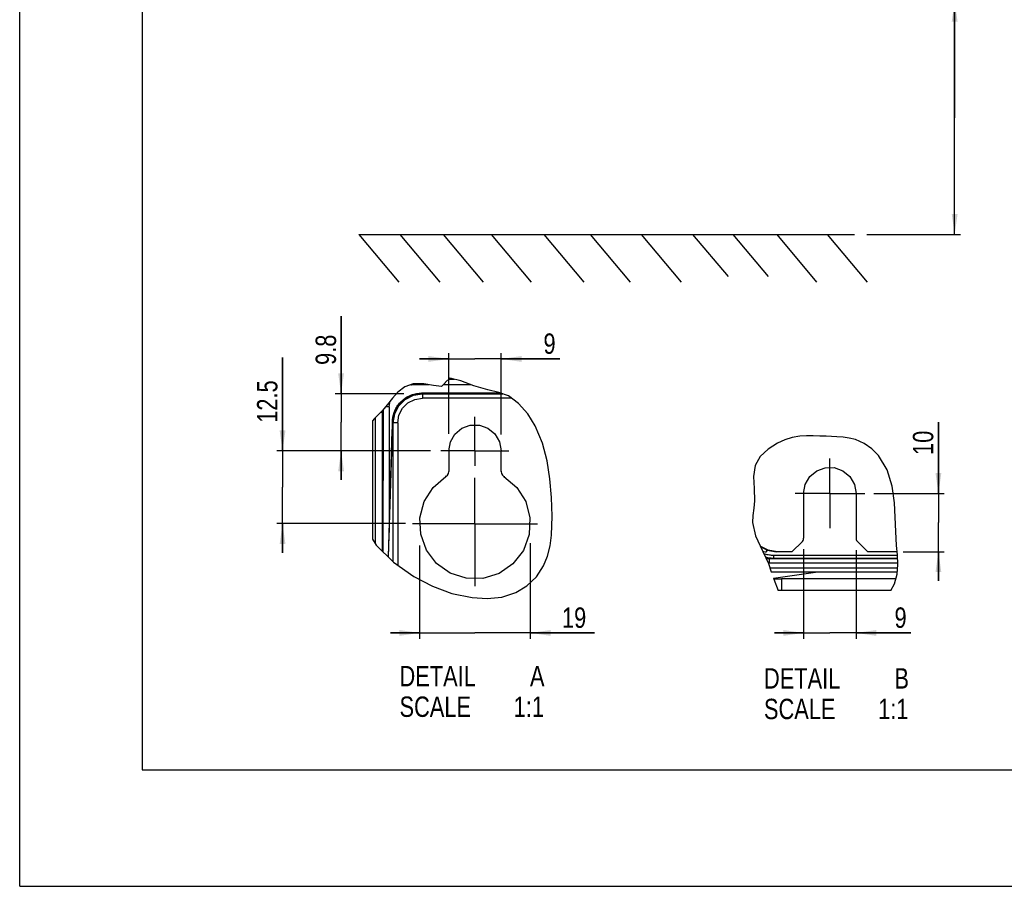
# Model space of a CAD drawing. Extents: x 0 to 594, y 0 to 420.
# Tile 1 of 104: x 0 to 169, y 0 to 149. Entities that reach past the tile are written whole.
import ezdxf

# ---------------------------------------------------------------- set-up
doc = ezdxf.new("R2010")
doc.units = 0
doc.header["$LTSCALE"] = 32.67
doc.linetypes.add('CENTER', pattern=[0.6, 0.375, -0.075, 0.075, -0.075])
doc.layers.get('0').update_dxf_attribs({"linetype": 'CONTINUOUS'})
doc.layers.add('_BLACK_HOLE', color=7, linetype='CONTINUOUS')
doc.layers.add('DATUM_AXIS', color=7, linetype='CONTINUOUS')
doc.styles.get("Standard").update_dxf_attribs({"font": 'txt', "width": 0.8})
doc.dimstyles.get("Standard").update_dxf_attribs({"dimtxt": 2.5, "dimasz": 2.5, "dimexe": 1.25, "dimexo": 0.625, "dimtad": 1, "dimcen": 2.5, "dimazin": 3, "dimtfac": 1, "dimtmove": 0, "dimatfit": 3})

# ---------------------------------------------------------------- blocks, each defined once
blk = doc.blocks.new('_FILLED')
at = {"color": 0, "linetype": 'BYBLOCK'}
blk.add_solid([(0, 0), (-1, 0.143), (-1, -0.143)], dxfattribs=at)
blk = doc.blocks.new('*D1')
at = {"color": 2, "linetype": 'CONTINUOUS'}
for p, q in [((160.53, 131.93), (160.53, 198.37)), ((132.3, 151.94), (161.53, 151.94)), ((160.53, 151.94), (160.53, 131.93)), ((160.53, 111.92), (160.53, 131.93)), ((145.44, 111.92), (161.53, 111.92))]:
    blk.add_line(p, q, dxfattribs=at)
at = {"color": 2, "linetype": 'CONTINUOUS', "xscale": 3.5, "yscale": 3.5, "zscale": 3.5}
for p, rotation in [((160.53, 151.94), 90), ((160.53, 111.92), 270)]:
    blk.add_blockref('_FILLED', p, dxfattribs=dict(at, rotation=rotation))
at = {"color": 5, "linetype": 'CONTINUOUS', "width": 0.8}
for s, p in [('AIR SPACE INLET', (164.91, 156.37)), (' MIN', (159.66, 164.77)), ('200', (159.66, 156.37))]:
    blk.add_text(s, height=3.5, rotation=90, dxfattribs=at).set_placement(p)
blk = doc.blocks.new('*D7')
at = {"color": 2, "linetype": 'CONTINUOUS'}
for p, q in [((55.18, 84.56), (55.18, 97.91)), ((55.18, 97.91), (55.18, 79.66)), ((65.98, 84.56), (54.18, 84.56)), ((55.18, 69.76), (55.18, 79.66)), ((70.38, 74.76), (54.18, 74.76)), ((55.18, 74.76), (55.18, 69.76))]:
    blk.add_line(p, q, dxfattribs=at)
at = {"color": 2, "linetype": 'CONTINUOUS', "xscale": 3.5, "yscale": 3.5, "zscale": 3.5}
for p, rotation in [((55.18, 84.56), 270), ((55.18, 74.76), 90)]:
    blk.add_blockref('_FILLED', p, dxfattribs=dict(at, rotation=rotation))
at = {"color": 5, "linetype": 'CONTINUOUS', "width": 0.8}
blk.add_text('9.8', height=3.5, rotation=90, dxfattribs=at).set_placement((54.31, 89.51))
blk = doc.blocks.new('*D8')
at = {"color": 2, "linetype": 'CONTINUOUS'}
for p, q in [((45.13, 74.76), (45.13, 90.78)), ((45.13, 90.78), (45.13, 68.51)), ((70.56, 74.76), (44.13, 74.76)), ((45.13, 57.26), (45.13, 68.51)), ((66.22, 62.26), (44.13, 62.26)), ((45.13, 62.26), (45.13, 57.26))]:
    blk.add_line(p, q, dxfattribs=at)
at = {"color": 2, "linetype": 'CONTINUOUS', "xscale": 3.5, "yscale": 3.5, "zscale": 3.5}
for p, rotation in [((45.13, 74.76), 270), ((45.13, 62.26), 90)]:
    blk.add_blockref('_FILLED', p, dxfattribs=dict(at, rotation=rotation))
at = {"color": 5, "linetype": 'CONTINUOUS', "width": 0.8}
blk.add_text('12.5', height=3.5, rotation=90, dxfattribs=at).set_placement((44.25, 79.58))
blk = doc.blocks.new('*D9')
at = {"color": 2, "linetype": 'CONTINUOUS'}
for p, q in [((134.6, 57.89), (134.6, 42.5)), ((143.6, 57.72), (143.6, 42.5)), ((134.6, 43.5), (129.6, 43.5)), ((129.6, 43.5), (139.1, 43.5)), ((153, 43.5), (139.1, 43.5)), ((143.6, 43.5), (153, 43.5))]:
    blk.add_line(p, q, dxfattribs=at)
at = {"color": 2, "linetype": 'CONTINUOUS', "xscale": 3.5, "yscale": 3.5, "zscale": 3.5}
blk.add_blockref('_FILLED', (134.6, 43.5), dxfattribs=at)
at = {"color": 2, "linetype": 'CONTINUOUS', "xscale": 3.5, "yscale": 3.5, "zscale": 3.5, "rotation": 180}
blk.add_blockref('_FILLED', (143.6, 43.5), dxfattribs=at)
at = {"color": 5, "linetype": 'CONTINUOUS', "width": 0.8}
blk.add_text('9', height=3.5, dxfattribs=at).set_placement((150.2, 44.38))
blk = doc.blocks.new('*D10')
at = {"color": 2, "linetype": 'CONTINUOUS'}
for p, q in [((157.74, 67.44), (157.74, 79.66)), ((157.74, 79.66), (157.74, 62.44)), ((146.66, 67.44), (158.74, 67.44)), ((157.74, 52.44), (157.74, 62.44)), ((151.71, 57.44), (158.74, 57.44)), ((157.74, 57.44), (157.74, 52.44))]:
    blk.add_line(p, q, dxfattribs=at)
at = {"color": 2, "linetype": 'CONTINUOUS', "xscale": 3.5, "yscale": 3.5, "zscale": 3.5}
for p, rotation in [((157.74, 67.44), 270), ((157.74, 57.44), 90)]:
    blk.add_blockref('_FILLED', p, dxfattribs=dict(at, rotation=rotation))
at = {"color": 5, "linetype": 'CONTINUOUS', "width": 0.8}
blk.add_text('10', height=3.5, rotation=90, dxfattribs=at).set_placement((156.86, 74.06))
blk = doc.blocks.new('*D11')
at = {"color": 2, "linetype": 'CONTINUOUS'}
for p, q in [((68.67, 58.49), (68.67, 42.5)), ((87.67, 58.91), (87.67, 42.5)), ((68.67, 43.5), (63.67, 43.5)), ((63.67, 43.5), (78.17, 43.5)), ((98.71, 43.5), (78.17, 43.5)), ((87.67, 43.5), (98.71, 43.5))]:
    blk.add_line(p, q, dxfattribs=at)
at = {"color": 2, "linetype": 'CONTINUOUS', "xscale": 3.5, "yscale": 3.5, "zscale": 3.5}
blk.add_blockref('_FILLED', (68.67, 43.5), dxfattribs=at)
at = {"color": 2, "linetype": 'CONTINUOUS', "xscale": 3.5, "yscale": 3.5, "zscale": 3.5, "rotation": 180}
blk.add_blockref('_FILLED', (87.67, 43.5), dxfattribs=at)
at = {"color": 5, "linetype": 'CONTINUOUS', "width": 0.8}
blk.add_text('19', height=3.5, dxfattribs=at).set_placement((93.11, 44.38))
blk = doc.blocks.new('*D12')
at = {"color": 2, "linetype": 'CONTINUOUS'}
for p, q in [((73.67, 77.71), (73.67, 91.54)), ((82.67, 77.58), (82.67, 91.54)), ((73.67, 90.54), (68.67, 90.54)), ((68.67, 90.54), (78.17, 90.54)), ((92.73, 90.54), (78.17, 90.54)), ((82.67, 90.54), (92.73, 90.54))]:
    blk.add_line(p, q, dxfattribs=at)
at = {"color": 2, "linetype": 'CONTINUOUS', "xscale": 3.5, "yscale": 3.5, "zscale": 3.5}
blk.add_blockref('_FILLED', (73.67, 90.54), dxfattribs=at)
at = {"color": 2, "linetype": 'CONTINUOUS', "xscale": 3.5, "yscale": 3.5, "zscale": 3.5, "rotation": 180}
blk.add_blockref('_FILLED', (82.67, 90.54), dxfattribs=at)
at = {"color": 5, "linetype": 'CONTINUOUS', "width": 0.8}
blk.add_text('9', height=3.5, dxfattribs=at).set_placement((89.93, 91.42))

msp = doc.modelspace()

# ---------------------------------------------------------------- linework, layer by layer
at = {"color": 7, "linetype": 'CONTINUOUS'}
for p, q in [((0, 0), (0, 420)), ((21, 400), (21, 20)), ((58.219, 111.925), (65.078, 103.75)), ((58.219, 111.925), (143.336, 111.925)), ((65.274, 111.925), (72.133, 103.75)), ((72.691, 111.925), (79.55, 103.75)), ((80.932, 111.925), (87.792, 103.75)), ((89.998, 111.925), (96.857, 103.75)), ((97.93, 111.925), (104.789, 103.75)), ((106.687, 111.925), (113.546, 103.75)), ((115.546, 111.925), (121.619, 104.688)), ((122.449, 111.925), (128.521, 104.688)), ((129.969, 111.925), (136.828, 103.75)), ((138.623, 111.925), (145.482, 103.75)), ((67.405, 84.407), (69.011, 84.672)), ((82.627, 84.672), (69.011, 84.672)), ((64.857, 82.453), (65.97, 83.64)), ((65.97, 83.64), (67.405, 84.407)), ((62.421, 57.395), (62.46, 81.903)), ((64.184, 80.972), (64.857, 82.453)), ((60.551, 79.933), (60.551, 59.589)), ((64.007, 79.689), (64.003, 79.396)), ((63.979, 78.268), (63.293, 56.539)), ((63.987, 78.529), (63.979, 78.268)), ((63.98, 78.3), (63.98, 78.301)), ((63.993, 78.798), (63.987, 78.529)), ((63.999, 79.088), (63.993, 78.798)), ((64.003, 79.396), (63.999, 79.088)), ((73.67, 74.757), (73.67, 71.201)), ((82.67, 71.201), (82.67, 74.757)), ((82.67, 71.201), (82.805, 71.231)), ((134.6, 67.444), (134.6, 59.755)), ((143.6, 67.444), (143.6, 59.755)), ((132.6, 57.444), (134.38, 59.224)), ((143.82, 59.224), (145.6, 57.444)), ((127.186, 58.326), (128.325, 57.713)), ((128.325, 57.713), (129.945, 57.444)), ((132.6, 57.444), (129.945, 57.444)), ((150.657, 57.444), (145.6, 57.444)), ((129.035, 53.992), (150.702, 53.992)), ((21, 20), (573, 20)), ((0, 0), (594, 0))]:
    msp.add_line(p, q, dxfattribs=at)
at = {"color": 2, "linetype": 'CONTINUOUS'}
for p, q in [((67.579, 86.268), (66.13, 85.728)), ((69.401, 86.287), (67.579, 86.268)), ((71.037, 85.96), (69.401, 86.287)), ((73.026, 86.434), (72.424, 85.815)), ((73.85, 87.253), (73.026, 86.491)), ((73.026, 86.491), (73.026, 86.453)), ((73.026, 86.453), (73.026, 86.434)), ((75.76, 86.78), (73.85, 87.253)), ((78, 85.917), (75.76, 86.78)), ((64.945, 84.818), (64.016, 83.806)), ((66.13, 85.728), (64.945, 84.818)), ((72.424, 85.815), (71.037, 85.96)), ((80.364, 85.231), (78, 85.917)), ((82.275, 84.801), (80.364, 85.231)), ((83.931, 84.195), (82.275, 84.801)), ((64.016, 83.806), (63.133, 82.707)), ((85.661, 82.917), (83.931, 84.195)), ((87.222, 81.115), (85.661, 82.917)), ((62.218, 81.613), (60.908, 80.287)), ((63.133, 82.707), (62.218, 81.613)), ((60.908, 80.287), (60.551, 79.933)), ((88.522, 79.03), (87.222, 81.115)), ((89.771, 76.063), (88.522, 79.03)), ((130.11, 76.096), (128.506, 75.069)), ((131.357, 76.67), (130.11, 76.096)), ((132.632, 77.072), (131.357, 76.67)), ((133.936, 77.292), (132.632, 77.072)), ((135.084, 77.341), (133.936, 77.292)), ((136.244, 77.317), (135.084, 77.341)), ((137.403, 77.292), (136.244, 77.317)), ((137.523, 77.292), (137.403, 77.292)), ((138.439, 77.274), (137.523, 77.292)), ((139.355, 77.231), (138.439, 77.274)), ((140.273, 77.173), (139.355, 77.231)), ((141.364, 77.089), (140.273, 77.173)), ((142.445, 76.947), (141.364, 77.089)), ((143.501, 76.694), (142.445, 76.947)), ((144.976, 76.046), (143.501, 76.694)), ((90.539, 73.028), (89.771, 76.063)), ((128.506, 75.069), (127.162, 73.782)), ((146.308, 75.107), (144.976, 76.046)), ((147.447, 73.944), (146.308, 75.107)), ((91.009, 69.943), (90.539, 73.028)), ((127.162, 73.782), (126.284, 72.27)), ((148.914, 71.488), (147.447, 73.944)), ((126.284, 72.27), (125.987, 70.348)), ((149.774, 68.716), (148.914, 71.488)), ((91.326, 66.743), (91.009, 69.943)), ((125.987, 70.348), (126.096, 68.282)), ((126.096, 68.282), (126.164, 66.173)), ((150.197, 65.814), (149.774, 68.716)), ((91.446, 63.519), (91.326, 66.743)), ((126.164, 66.173), (126.034, 64.903)), ((126.034, 64.903), (125.866, 63.665)), ((150.343, 63.36), (150.197, 65.814)), ((91.296, 60.282), (91.446, 63.519)), ((125.866, 63.665), (125.805, 62.466)), ((150.421, 60.934), (150.343, 63.36)), ((125.805, 62.466), (126.328, 60.149)), ((150.555, 58.52), (150.421, 60.934)), ((60.551, 59.589), (61.209, 58.586)), ((91.056, 58.469), (91.296, 60.282)), ((126.328, 60.149), (127.582, 57.484)), ((61.209, 58.586), (64.202, 55.646)), ((90.634, 56.701), (91.056, 58.469)), ((127.582, 57.484), (128.555, 55.412)), ((150.708, 56.899), (150.555, 58.52)), ((89.957, 55.021), (90.634, 56.701)), ((150.796, 55.269), (150.708, 56.899)), ((64.202, 55.646), (67.67, 53.204)), ((88.716, 53.16), (89.957, 55.021)), ((128.555, 55.412), (129.035, 53.992)), ((150.675, 53.618), (150.796, 55.269)), ((67.67, 53.204), (70.862, 51.523)), ((87.088, 51.597), (88.716, 53.16)), ((129.4, 52.909), (129.462, 52.726)), ((129.462, 52.726), (130.234, 50.801)), ((150.201, 51.91), (150.675, 53.618)), ((70.862, 51.523), (74.208, 50.29)), ((85.174, 50.43), (87.088, 51.597)), ((149.589, 50.79), (150.201, 51.91)), ((74.208, 50.29), (77.713, 49.569)), ((77.713, 49.569), (80.259, 49.418)), ((80.259, 49.418), (82.782, 49.666)), ((82.782, 49.666), (85.174, 50.43))]:
    msp.add_line(p, q, dxfattribs=at)
at = {"color": 9, "linetype": 'CONTINUOUS'}
for p, q in [((73.635, 87.053), (74.657, 87.053)), ((74.141, 87.181), (73.779, 87.187)), ((67.13, 86.101), (67.271, 86.114)), ((67.271, 86.153), (67.271, 86.114)), ((70.264, 86.114), (67.271, 86.114)), ((69.011, 84.672), (69.011, 84.672)), ((69.146, 84.561), (69.011, 84.672)), ((69.146, 84.561), (69.146, 83.811)), ((69.146, 84.561), (82.932, 84.561)), ((77.488, 86.114), (72.715, 86.114)), ((82.627, 84.672), (82.627, 84.672)), ((84.451, 83.811), (69.146, 83.811)), ((61.997, 81.389), (62.46, 81.389)), ((62.24, 81.639), (62.241, 81.389)), ((62.241, 81.389), (62.241, 57.572)), ((63.461, 82.304), (63.426, 60.763)), ((61.051, 80.432), (61.051, 58.827)), ((64.007, 79.679), (64.029, 80.11)), ((64.007, 79.689), (64.007, 79.679)), ((64.147, 79.621), (64.007, 79.621)), ((64.147, 55.7), (64.147, 79.563)), ((64.897, 79.563), (64.147, 79.563)), ((64.183, 80.972), (64.184, 80.972)), ((64.897, 79.564), (64.898, 55.156)), ((63.294, 56.538), (63.98, 78.268)), ((63.98, 78.268), (63.98, 78.3)), ((73.194, 70.35), (73.067, 70.384)), ((83.146, 70.35), (83.274, 70.384)), ((125.827, 62.895), (125.827, 62.443)), ((125.81, 62.444), (125.827, 62.444)), ((128.198, 57.759), (128.198, 57.444)), ((128.727, 56.2), (129.442, 56.302)), ((128.727, 55.5), (128.727, 56.2)), ((150.746, 56.2), (128.727, 56.2)), ((129.442, 56.802), (129.442, 56.302)), ((150.713, 56.802), (129.442, 56.802)), ((150.74, 56.302), (129.442, 56.302)), ((128.727, 55.5), (128.512, 55.504)), ((150.784, 55.5), (128.727, 55.5)), ((128.798, 54.692), (150.754, 54.692))]:
    msp.add_line(p, q, dxfattribs=at)
at = {"color": 7, "linetype": 'CONTINUOUS'}
for points in [[(64.147, 79.563), (64.39, 81.102), (65.098, 82.495), (66.203, 83.603), (67.599, 84.315), (69.146, 84.561)], [(64.183, 80.972), (64.247, 81.189), (64.32, 81.402), (64.402, 81.612), (64.495, 81.818), (64.596, 82.019), (64.706, 82.216), (64.825, 82.407), (64.953, 82.593), (65.088, 82.773), (65.232, 82.947), (65.384, 83.114), (65.543, 83.274), (65.708, 83.427), (65.881, 83.572), (66.06, 83.709), (66.245, 83.838), (66.436, 83.958), (66.631, 84.07), (66.832, 84.173), (67.037, 84.266), (67.246, 84.351), (67.459, 84.425), (67.675, 84.491), (67.894, 84.546), (68.114, 84.591), (68.337, 84.627), (68.561, 84.652), (68.786, 84.667), (69.01, 84.672)], [(64.183, 80.972), (64.147, 80.831), (64.11, 80.662), (64.079, 80.494), (64.053, 80.326), (64.033, 80.159), (64.019, 79.992), (64.01, 79.828), (64.007, 79.689)], [(73.67, 74.757), (73.944, 76.303), (74.726, 77.654), (75.908, 78.647), (77.372, 79.186), (78.933, 79.192), (80.401, 78.666), (81.599, 77.672), (82.394, 76.311), (82.67, 74.757)], [(73.194, 70.35), (73.448, 70.573), (73.613, 70.868), (73.67, 71.201)], [(82.67, 71.201), (82.727, 70.868), (82.892, 70.573), (83.146, 70.35)], [(134.6, 67.444), (134.874, 68.99), (135.656, 70.34), (136.838, 71.334), (138.302, 71.872), (139.863, 71.878), (141.331, 71.352), (142.528, 70.359), (143.324, 68.997), (143.6, 67.444)], [(71.561, 55.433), (69.819, 57.73), (68.846, 60.438), (68.725, 63.279), (69.458, 66.045), (70.992, 68.48), (73.194, 70.35)], [(83.146, 70.35), (85.351, 68.477), (86.881, 66.049), (87.616, 63.275), (87.487, 60.399), (86.483, 57.658), (84.693, 55.351), (82.301, 53.703), (79.534, 52.856), (76.648, 52.88), (73.908, 53.767), (71.561, 55.433)], [(134.38, 59.224), (134.502, 59.38), (134.576, 59.557), (134.6, 59.755)], [(143.6, 59.755), (143.625, 59.557), (143.698, 59.38), (143.82, 59.224)], [(130.079, 57.444), (128.531, 57.689), (127.155, 58.391)], [(127.582, 57.484), (127.774, 57.462), (127.996, 57.448), (128.198, 57.444)]]:
    msp.add_lwpolyline(points, dxfattribs=at)
at = {"color": 9, "linetype": 'CONTINUOUS'}
for points in [[(63.461, 82.304), (63.534, 83.039), (63.615, 83.307)], [(64.897, 79.564), (65.106, 80.88), (65.71, 82.062), (66.647, 82.999), (67.829, 83.602), (69.146, 83.811)], [(63.435, 82.304), (62.926, 82.296), (62.781, 82.287)], [(63.98, 78.268), (63.991, 78.691), (64, 79.165), (64.007, 79.679)], [(64.029, 80.11), (64.087, 80.541), (64.184, 80.972)], [(129.442, 56.802), (129.259, 56.805), (129.076, 56.816), (128.893, 56.835), (128.712, 56.86), (128.532, 56.893), (128.353, 56.933), (128.177, 56.981), (128.002, 57.035), (127.83, 57.096), (127.749, 57.128)], [(129.442, 56.302), (129.244, 56.306), (129.046, 56.317), (128.849, 56.337), (128.653, 56.364), (128.458, 56.399), (128.265, 56.441), (128.073, 56.491), (128.044, 56.499)], [(128.727, 56.2), (128.528, 56.204), (128.329, 56.216), (128.17, 56.231)]]:
    msp.add_lwpolyline(points, dxfattribs=at)
at = {"layer": '_BLACK_HOLE', "color": 7, "linetype": 'CENTER'}
for p, q in [((78.17, 74.757), (78.17, 80.592)), ((78.17, 74.757), (72.335, 74.757)), ((78.17, 74.757), (78.17, 72.181)), ((78.17, 74.757), (84.006, 74.757)), ((139.1, 67.444), (139.1, 73.421)), ((78.17, 62.257), (78.17, 70.129)), ((139.1, 67.444), (133.123, 67.444)), ((139.1, 67.444), (139.1, 61.466)), ((139.1, 67.444), (145.078, 67.444)), ((78.17, 62.257), (67.437, 62.257)), ((78.17, 62.257), (88.904, 62.257)), ((78.17, 62.257), (78.17, 51.523))]:
    msp.add_line(p, q, dxfattribs=at)
at = {"layer": 'DATUM_AXIS', "color": 7, "linetype": 'CONTINUOUS'}
for p, q in [((129.4, 52.909), (137.017, 53.992)), ((129.431, 52.817), (130.82, 52.789)), ((150.445, 52.789), (130.82, 52.789)), ((130.82, 52.789), (130.82, 50.79)), ((130.82, 50.79), (130.234, 50.801)), ((149.589, 50.79), (130.82, 50.79))]:
    msp.add_line(p, q, dxfattribs=at)

# ---------------------------------------------------------------- texts
at = {"color": 5, "linetype": 'CONTINUOUS', "width": 0.8}
for s, p in [('DETAIL  ', (65.212, 34.336)), ('A', (87.612, 34.336)), ('DETAIL  ', (127.789, 33.947)), ('B', (150.189, 33.947)), ('SCALE  ', (65.212, 29.086)), ('1:1', (84.812, 29.086)), ('SCALE  ', (127.789, 28.697)), ('1:1', (147.389, 28.697))]:
    msp.add_text(s, height=3.5, dxfattribs=at).set_placement(p)

# ---------------------------------------------------------------- dimensions: what is measured, and where the dimension line sits
at = {"color": 2, "linetype": 'CONTINUOUS'}
for base, p1, p2, angle, picture, middle in [((160.532, 111.925), (132.304, 151.938), (145.443, 111.925), 270, '*D1', (160.532, 177.374)), ((55.181, 84.561), (70.379, 74.757), (65.976, 84.561), 90, '*D7', (52.556, 93.713)), ((45.13, 74.757), (66.223, 62.257), (70.558, 74.757), 90, '*D8', (42.505, 85.177)), ((157.736, 57.444), (146.657, 67.444), (151.709, 57.444), 270, '*D10', (155.111, 76.856)), ((68.67, 43.501), (87.67, 58.915), (68.67, 58.487), 180, '*D11', (95.915, 46.126)), ((134.6, 43.501), (143.6, 57.72), (134.6, 57.891), 180, '*D9', (151.598, 46.126))]:
    dim = msp.add_linear_dim(base=base, p1=p1, p2=p2, angle=angle, dimstyle='Standard', dxfattribs=at)
    dim.commit()
    dim.dimension.update_dxf_attribs({"geometry": picture, "text_midpoint": middle, "dimtype": 128})
dim = msp.add_linear_dim(base=(82.67, 90.541), p1=(73.67, 77.71), p2=(82.67, 77.576), dimstyle='Standard', dxfattribs=at)
dim.commit()
dim.dimension.update_dxf_attribs({"geometry": '*D12', "text_midpoint": (91.328, 93.166), "dimtype": 128})

doc.saveas('drawing.dxf')
